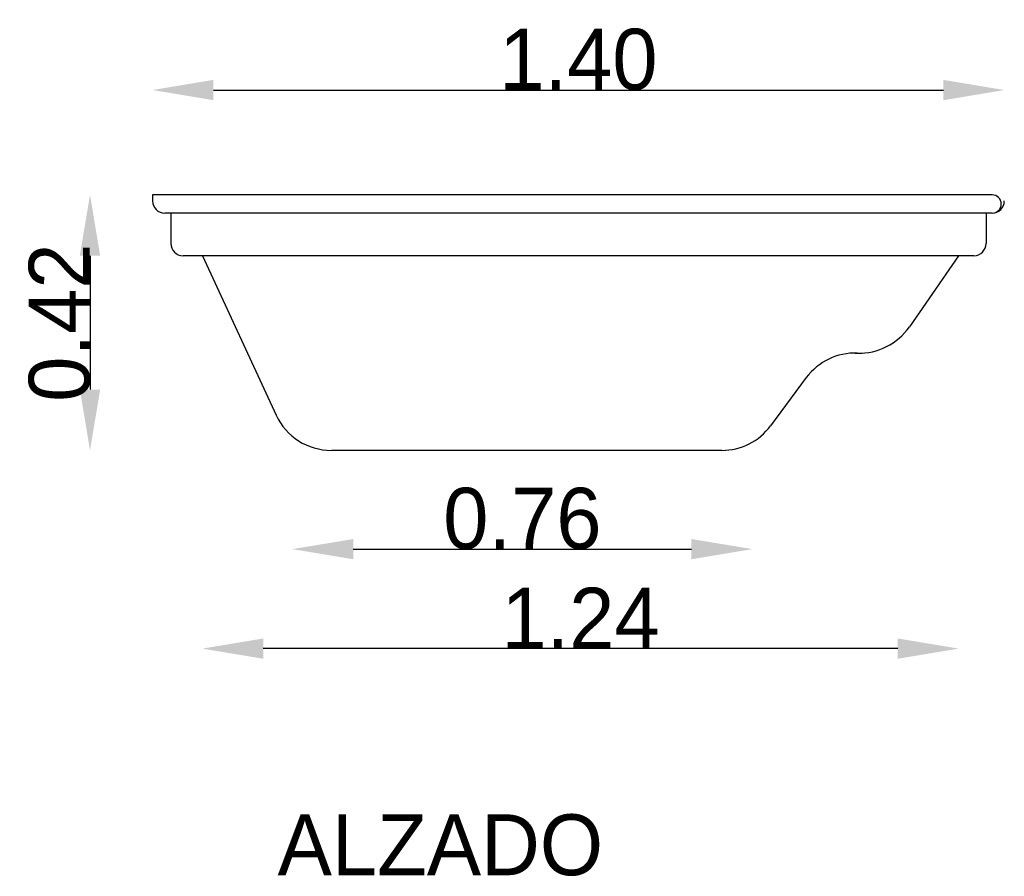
# Model space of a CAD drawing. Extents: x -1.82 to -0.2, y 0.18 to 1.59.
import ezdxf

# ---------------------------------------------------------------- set-up
doc = ezdxf.new("R2010")
doc.units = 0
doc.header["$MEASUREMENT"] = 0
doc.layers.get('0').update_dxf_attribs({"linetype": 'CONTINUOUS'})
doc.layers.get('DEFPOINTS').update_dxf_attribs({"linetype": 'CONTINUOUS'})
doc.dimstyles.get("Standard").update_dxf_attribs({"dimtxt": 0.18, "dimasz": 0.18, "dimexe": 0.18, "dimexo": 0.0625, "dimgap": 0.09, "dimtad": 0, "dimtih": 1, "dimtoh": 1, "dimdec": 4, "dimzin": 0, "dimdsep": 46, "dimtxsty": 'Standard', "dimcen": 0.09, "dimadec": 0, "dimazin": 0, "dimtfac": 1, "dimtdec": 4, "dimtofl": 0, "dimtmove": 0, "dimatfit": 3, "dimfxl": 0, "dimtolj": 1, "dimtzin": 0, "dimarcsym": 0})

# ---------------------------------------------------------------- blocks, each defined once
blk = doc.blocks.new('*D1')
at = {"color": 0, "linetype": 'ByBlock'}
blk.add_line((1.0634, -1.4129), (1.6192, -1.4129), dxfattribs=at)
for points in [[(1.0634, -1.3963), (1.0634, -1.4296), (0.9634, -1.4129)], [(1.6192, -1.3963), (1.6192, -1.4296), (1.7192, -1.4129)]]:
    blk.add_solid(points, dxfattribs=at)
at = {"layer": 'DEFPOINTS', "color": 0, "linetype": 'ByBlock'}
for p in [(0.9634, -1.2507), (1.7192, -1.2507), (1.7192, -1.4129)]:
    blk.add_point(p, dxfattribs=at)
at = {"color": 0, "linetype": 'ByBlock', "insert": (1.3413, -1.3629), "char_height": 0.1, "attachment_point": 5}
blk.add_mtext('\\A1;0.76', dxfattribs=at)
blk = doc.blocks.new('*D0')
at = {"color": 0, "linetype": 'ByBlock'}
blk.add_line((0.8334, -0.6585), (2.0334, -0.6585), dxfattribs=at)
for points in [[(0.8334, -0.6418), (0.8334, -0.6752), (0.7334, -0.6585)], [(2.0334, -0.6418), (2.0334, -0.6752), (2.1334, -0.6585)]]:
    blk.add_solid(points, dxfattribs=at)
at = {"layer": 'DEFPOINTS', "color": 0, "linetype": 'ByBlock'}
for p in [(2.1334, -0.6585), (0.7334, -0.8307), (2.1334, -0.8607)]:
    blk.add_point(p, dxfattribs=at)
at = {"color": 0, "linetype": 'ByBlock', "insert": (1.4334, -0.6085), "char_height": 0.1, "attachment_point": 5}
blk.add_mtext('\\A1;1.40', dxfattribs=at)
blk = doc.blocks.new('*D2')
at = {"color": 0, "linetype": 'ByBlock'}
blk.add_line((1.9584, -1.5764), (0.9153, -1.5764), dxfattribs=at)
for points in [[(0.9153, -1.5597), (0.9153, -1.5931), (0.8153, -1.5764)], [(1.9584, -1.5597), (1.9584, -1.5931), (2.0584, -1.5764)]]:
    blk.add_solid(points, dxfattribs=at)
at = {"layer": 'DEFPOINTS', "color": 0, "linetype": 'ByBlock'}
for p in [(0.8153, -0.9307), (2.0584, -0.9307), (0.8153, -1.5764)]:
    blk.add_point(p, dxfattribs=at)
at = {"color": 0, "linetype": 'ByBlock', "insert": (1.4369, -1.5264), "char_height": 0.1, "attachment_point": 5}
blk.add_mtext('\\A1;1.24', dxfattribs=at)
blk = doc.blocks.new('*D3')
at = {"color": 0, "linetype": 'ByBlock'}
blk.add_line((0.6306, -0.9307), (0.6306, -1.1507), dxfattribs=at)
for points in [[(0.6139, -0.9307), (0.6473, -0.9307), (0.6306, -0.8307)], [(0.6139, -1.1507), (0.6473, -1.1507), (0.6306, -1.2507)]]:
    blk.add_solid(points, dxfattribs=at)
at = {"layer": 'DEFPOINTS', "color": 0, "linetype": 'ByBlock'}
for p in [(0.7334, -0.8307), (0.6306, -1.2507), (0.9634, -1.2507)]:
    blk.add_point(p, dxfattribs=at)
at = {"color": 0, "linetype": 'ByBlock', "insert": (0.5806, -1.0407), "char_height": 0.1, "attachment_point": 5, "rotation": 90}
blk.add_mtext('\\A1;0.42', dxfattribs=at)

msp = doc.modelspace()

# ---------------------------------------------------------------- linework, layer by layer
for p, q in [((-1.6019, 1.3045), (-1.6019, 1.2945)), ((-0.2219, 1.3045), (-1.6019, 1.3045)), ((-0.2219, 1.2745), (-1.5819, 1.2745)), ((-1.5719, 1.2745), (-1.5719, 1.2245)), ((-0.2319, 1.2745), (-0.2319, 1.2245)), ((-0.2519, 1.2045), (-1.5519, 1.2045)), ((-1.52, 1.2045), (-1.3988, 0.9425)), ((-0.277, 1.2045), (-0.3579, 1.0875)), ((-0.4471, 1.0445), (-0.4353, 1.0445)), ((-0.5274, 1.0041), (-0.5861, 0.9249)), ((-0.6664, 0.8845), (-1.308, 0.8845))]:
    msp.add_line(p, q)
for centre, radius, start, end in [((-0.2219, 1.2895), 0.015, 270, 90), ((-1.5819, 1.2945), 0.02, 180, 270), ((-0.2219, 1.2945), 0.02, 270, 360), ((-1.5519, 1.2245), 0.02, 180, 270), ((-0.2519, 1.2245), 0.02, 270, 0), ((-0.4402, 1.1444), 0.1, 268.0187, 325.3148), ((-0.4471, 0.9445), 0.1, 88.0187, 143.4269), ((-1.308, 0.9845), 0.1, 204.8381, 270), ((-0.6664, 0.9845), 0.1, 270, 323.4269)]:
    msp.add_arc(centre, radius, start, end)

# ---------------------------------------------------------------- texts
at = {"color": 5}
msp.add_text('ALZADO', height=0.1, dxfattribs=at).set_placement((-1.3964, 0.1864))

# ---------------------------------------------------------------- dimensions: what is measured, and where the dimension line sits
at = {"color": 1}
dim = msp.add_linear_dim(base=(-0.2019, 1.4767), p1=(-1.6019, 1.3045), p2=(-0.2019, 1.2745), text='1.40', dimstyle='Standard', override={"dimtxt": 0.1, "dimasz": 0.1, "dimexe": 1.25, "dimexo": 0.625, "dimgap": 0, "dimtad": 1, "dimtih": 0, "dimtoh": 0, "dimdec": 2, "dimzin": 8, "dimcen": 2.5, "dimse1": 1, "dimse2": 1, "dimtdec": 2, "dimtix": 1, "dimtofl": 1}, dxfattribs=at)
dim.commit()
dim.dimension.update_dxf_attribs({"geometry": '*D0', "text_midpoint": (-0.9019, 1.5267), "insert": (-2.3354, 2.1352)})
dim = msp.add_linear_dim(base=(-1.7048, 0.8845), p1=(-1.6019, 1.3045), p2=(-1.3719, 0.8845), angle=90, dimstyle='Standard', override={"dimtxt": 0.1, "dimasz": 0.1, "dimexe": 1.25, "dimexo": 0.625, "dimgap": 0, "dimtad": 1, "dimtih": 0, "dimtoh": 0, "dimdec": 2, "dimzin": 8, "dimcen": 2.5, "dimse1": 1, "dimse2": 1, "dimtdec": 2, "dimtix": 1, "dimtofl": 1}, dxfattribs=at)
dim.commit()
dim.dimension.update_dxf_attribs({"geometry": '*D3', "text_midpoint": (-1.7548, 1.0945), "insert": (-2.3354, 2.1352)})
for base, p1, p2, picture, middle in [((-1.52, 0.5588), (-0.277, 1.2045), (-1.52, 1.2045), '*D2', (-0.8985, 0.6088)), ((-0.6161, 0.7222), (-1.3719, 0.8845), (-0.6161, 0.8845), '*D1', (-0.994, 0.7722))]:
    dim = msp.add_linear_dim(base=base, p1=p1, p2=p2, dimstyle='Standard', override={"dimtxt": 0.1, "dimasz": 0.1, "dimexe": 1.25, "dimexo": 0.625, "dimgap": 0, "dimtad": 1, "dimtih": 0, "dimtoh": 0, "dimdec": 2, "dimzin": 8, "dimcen": 2.5, "dimse1": 1, "dimse2": 1, "dimtdec": 2, "dimtix": 1, "dimtofl": 1}, dxfattribs=at)
    dim.commit()
    dim.dimension.update_dxf_attribs({"geometry": picture, "text_midpoint": middle, "insert": (-2.3354, 2.1352)})

doc.saveas('drawing.dxf')
